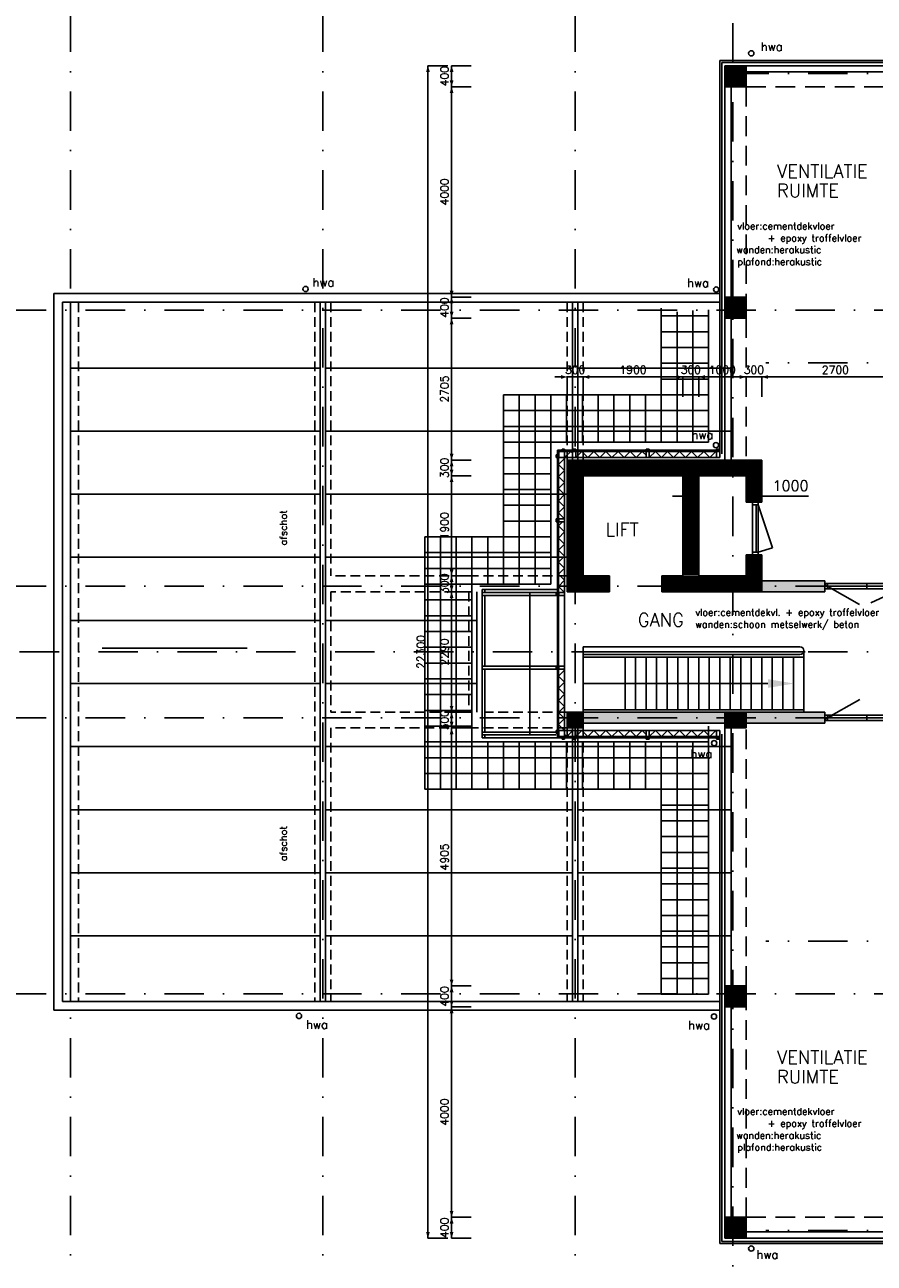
# Model space of a CAD drawing. Extents: x 0 to 84100, y 0 to 59400.
# Tile 6 of 10: x 28229 to 44387, y 19851 to 43403. Entities that reach past the tile are written whole.
import ezdxf
from ezdxf.enums import TextEntityAlignment as Align

# ---------------------------------------------------------------- set-up
doc = ezdxf.new("R2010")
doc.units = 0
doc.header["$LTSCALE"] = 60
doc.header["$MEASUREMENT"] = 0
for name, pattern in [('DASHDOT', [25, 12.5, -6.25, 0, -6.25]), ('HIDDEN', [9.375, 6.25, -3.125]), ('HIDDEN2', [4.6875, 3.125, -1.5625])]:
    doc.linetypes.add(name, pattern=pattern)
doc.layers.get('0').update_dxf_attribs({"linetype": 'CONTINUOUS'})
doc.layers.get('DEFPOINTS').update_dxf_attribs({"linetype": 'CONTINUOUS'})
for name, color, linetype in [('ARCERING', 4, 'CONTINUOUS'), ('BETON', 8, 'CONTINUOUS'), ('CONSTR50', 1, 'CONTINUOUS'), ('KANAALPLAAT', 15, 'CONTINUOUS'), ('LAAG18', 3, 'CONTINUOUS'), ('LAAG25', 4, 'CONTINUOUS'), ('LAAG35', 7, 'CONTINUOUS'), ('MAAT15', 3, 'CONTINUOUS'), ('STRAMIEN', 3, 'DASHDOT'), ('TXT15', 3, 'CONTINUOUS'), ('TXT18', 3, 'CONTINUOUS')]:
    doc.layers.add(name, color=color, linetype=linetype)
doc.styles.add('ROMANS', font='romans')
doc.styles.get("Standard").update_dxf_attribs({"font": 'simplex'})
doc.dimstyles.get("Standard").update_dxf_attribs({"dimtxt": 2, "dimasz": 2, "dimexe": 2.5, "dimexo": 2.5, "dimgap": 1.5, "dimtad": 0, "dimdec": 0, "dimzin": 12, "dimdsep": 46, "dimtxsty": 'ROMANS', "dimblk": 'PIJLPUNT', "dimcen": -3, "dimdle": 1.25, "dimse1": 1, "dimse2": 1, "dimclrd": 6, "dimclre": 6, "dimclrt": 8, "dimadec": 0, "dimazin": 0, "dimtfac": 1.125, "dimtdec": 0, "dimtix": 1, "dimtmove": 2, "dimatfit": 3, "dimldrblk": 'PIJLPUNT', "dimfxl": 1, "dimtvp": 1, "dimtolj": 1, "dimtzin": 1, "dimarcsym": 0})

# ---------------------------------------------------------------- blocks, each defined once
blk = doc.blocks.new('ZUDIMTUS')
at = {"color": 3}
blk.add_solid([(0, 0), (-800, -240), (-800, 240)], dxfattribs=at)
blk = doc.blocks.new('ZUDIMEND')
blk.add_line((-800, 0), (-1600, 0))
at = {"color": 3}
blk.add_solid([(0, 0), (-800, -240), (-800, 240)], dxfattribs=at)
blk = doc.blocks.new('*D4')
at = {"linetype": 'ByBlock'}
for p, q in [((40798, 34438), (40548, 34438)), ((41048, 34352), (41048, 34438)), ((41948, 34352), (41948, 34438)), ((42198, 34438), (42448, 34438)), ((42448, 34438), (43134, 34438))]:
    blk.add_line(p, q, dxfattribs=at)
for points in [[(40798, 34480), (40798, 34397), (41048, 34438)], [(42198, 34480), (42198, 34397), (41948, 34438)]]:
    blk.add_solid(points, dxfattribs=at)
at = {"layer": 'DEFPOINTS', "color": 0, "linetype": 'ByBlock'}
for p in [(41048, 34602), (41948, 34602), (41948, 34438)]:
    blk.add_point(p, dxfattribs=at)
at = {"linetype": 'ByBlock', "style": 'ROMANS'}
blk.add_text('1000', height=200, dxfattribs=at).set_placement((42796, 34638), align=Align.MIDDLE_CENTER)
blk = doc.blocks.new('PIJLPUNT')
at = {"color": 6}
blk.add_line((0, -1), (0, 1), dxfattribs=at)
blk.add_lwpolyline([(0, 0, 0, 0.333, 0), (-1, 0, 0, 0, 0), (-1, 0, 0, 0, 0)], format="xyseb", dxfattribs=at)

msp = doc.modelspace()

# ---------------------------------------------------------------- linework, layer by layer
at = {"layer": 'ARCERING'}
for p, q in [((38383.4, 34007.7), (38383.4, 35175.2)), ((38498.4, 35290.2), (38648.4, 35290.2)), ((38498.4, 34007.7), (38498.4, 35175.2)), ((38498.4, 35175.2), (38648.4, 35175.2)), ((38708.4, 35290.2), (40048.4, 35290.2)), ((38708.4, 35175.2), (40048.4, 35175.2)), ((40108.4, 35290.2), (41388.4, 35290.2)), ((40108.4, 35175.2), (41388.4, 35175.2)), ((38383.4, 32607.7), (38383.4, 33947.7)), ((38498.4, 32607.7), (38498.4, 33947.7)), ((38383.4, 29980.2), (38383.4, 31147.7)), ((38498.4, 29980.2), (38498.4, 31147.7)), ((38498.4, 29980.2), (38498.4, 31147.7)), ((38648.4, 29980.2), (38498.4, 29980.2)), ((38708.4, 29980.2), (40048.4, 29980.2)), ((40108.4, 29980.2), (41388.4, 29980.2)), ((38648.4, 29865.2), (38498.4, 29870.2)), ((38708.4, 29865.2), (40048.4, 29865.2)), ((40108.4, 29865.2), (41388.4, 29865.2))]:
    msp.add_line(p, q, dxfattribs=at)
for points in [[(38498.4, 34007.7), (38383.4, 34122.7), (38498.4, 34237.7), (38383.4, 34352.7), (38498.4, 34467.7), (38383.4, 34582.7), (38498.4, 34697.7), (38383.4, 34812.7), (38498.4, 34927.7), (38383.4, 35042.7), (38498.4, 35157.7), (38480.9, 35175.2)], [(38498.4, 35175.2), (38613.4, 35290.2), (38648.4, 35255.2)], [(38708.4, 35175.2), (38823.4, 35290.2), (38938.4, 35175.2), (39053.4, 35290.2), (39168.4, 35175.2), (39283.4, 35290.2), (39398.4, 35175.2), (39513.4, 35290.2), (39628.4, 35175.2), (39743.4, 35290.2), (39858.4, 35175.2), (39973.4, 35290.2), (40048.4, 35215.2)], [(40108.4, 35175.2), (40223.4, 35290.2), (40338.4, 35175.2), (40453.4, 35290.2), (40568.4, 35175.2), (40683.4, 35290.2), (40798.4, 35175.2), (40913.4, 35290.2), (41028.4, 35175.2), (41143.4, 35290.2), (41258.4, 35175.2), (41373.4, 35290.2), (41388.4, 35275.2)], [(38498.4, 32607.7), (38383.4, 32722.7), (38498.4, 32837.7), (38383.4, 32952.7), (38498.4, 33067.7), (38383.4, 33182.7), (38498.4, 33297.7), (38383.4, 33412.7), (38498.4, 33527.7), (38383.4, 33642.7), (38498.4, 33757.7), (38383.4, 33872.7), (38458.4, 33947.7)], [(38498.4, 29980.2), (38383.4, 30095.2), (38498.4, 30210.2), (38383.4, 30325.2), (38498.4, 30440.2), (38383.4, 30555.2), (38498.4, 30670.2), (38383.4, 30785.2), (38498.4, 30900.2), (38383.4, 31015.2), (38498.4, 31130.2), (38480.9, 31147.7)], [(38648.4, 29980.2), (38548.4, 29865.2), (38498.4, 29900.2)], [(38708.4, 29865.2), (38823.4, 29980.2), (38938.4, 29865.2), (39053.4, 29980.2), (39168.4, 29865.2), (39283.4, 29980.2), (39398.4, 29865.2), (39513.4, 29980.2), (39628.4, 29865.2), (39743.4, 29980.2), (39858.4, 29865.2), (39973.4, 29980.2), (40048.4, 29905.2)], [(40108.4, 29865.2), (40223.4, 29980.2), (40338.4, 29865.2), (40453.4, 29980.2), (40568.4, 29865.2), (40683.4, 29980.2), (40798.4, 29865.2), (40913.4, 29980.2), (41028.4, 29865.2), (41143.4, 29980.2), (41258.4, 29865.2), (41373.4, 29980.2), (41388.4, 29965.2)]]:
    msp.add_lwpolyline(points, dxfattribs=at)
at = {"layer": 'BETON'}
for points, const_width in [([(41948.4, 42425.2), (41548.4, 42425.2)], 400), ([(41948.4, 38025.2), (41548.4, 38025.2)], 400), ([(38698.4, 34825.2), (38698.4, 32925.2)], 300), ([(40898.4, 34825.2), (40898.4, 32925.2)], 300), ([(42098.4, 34825.2), (42098.4, 34325.2)], 300), ([(42098.4, 33325.2), (42098.4, 32920.2)], 300), ([(39348.4, 32772.7), (38548.4, 32772.7)], 305), ([(38548.4, 30180.2), (38848.4, 30180.2)], 300), ([(41548.4, 30180.2), (41948.4, 30180.2)], 300), ([(41948.4, 24925.2), (41548.4, 24925.2)], 400), ([(41948.4, 20525.2), (41548.4, 20525.2)], 400)]:
    msp.add_lwpolyline(points, dxfattribs=dict(at, const_width=const_width))
at = {"layer": 'BETON', "linetype": 'Continuous', "const_width": 300}
for points in [[(38548.4, 34975.2), (42248.4, 34975.2)], [(40348.4, 32770.2), (42248.4, 32770.2)]]:
    msp.add_lwpolyline(points, dxfattribs=at)
at = {"layer": 'CONSTR50'}
for p, q in [((41548.4, 42625.2), (41548.4, 42225.2)), ((41948.4, 42625.2), (41548.4, 42625.2)), ((41948.4, 42625.2), (41948.4, 42225.2)), ((41948.4, 42225.2), (41548.4, 42225.2)), ((41548.4, 38225.2), (41548.4, 37825.2)), ((41948.4, 38225.2), (41548.4, 38225.2)), ((41948.4, 38225.2), (41948.4, 37825.2)), ((41548.4, 38025.2), (41548.4, 37925.2)), ((41948.4, 37825.2), (41548.4, 37825.2)), ((38548.4, 35125.2), (38548.4, 32620.2)), ((42248.4, 35125.2), (42248.4, 34325.2)), ((38848.4, 34825.2), (38848.4, 32925.2)), ((40748.4, 34825.2), (40748.4, 32925.2)), ((41048.4, 34825.2), (41048.4, 32920.2)), ((41048.4, 34825.2), (41048.4, 32920.2)), ((41948.4, 34825.2), (41948.4, 34325.2)), ((42248.4, 34325.2), (41948.4, 34325.2)), ((42248.4, 33325.2), (41948.4, 33325.2)), ((41948.4, 33325.2), (41948.4, 32920.2)), ((42248.4, 33325.2), (42248.4, 32620.2)), ((39348.4, 32925.2), (38848.4, 32925.2)), ((39348.4, 32925.2), (39348.4, 32620.2)), ((40348.4, 32925.2), (40348.4, 32620.2)), ((41948.4, 32920.2), (41048.4, 32920.2)), ((39348.4, 32620.2), (38548.4, 32620.2)), ((42248.4, 32620.2), (40348.4, 32620.2)), ((38548.4, 30330.2), (38548.4, 30030.2)), ((38548.4, 30330.2), (38848.4, 30330.2)), ((38848.4, 30330.2), (38848.4, 30030.2)), ((41548.4, 30330.2), (41548.4, 30030.2)), ((41548.4, 30330.2), (41948.4, 30330.2)), ((41948.4, 30330.2), (41948.4, 30030.2)), ((38548.4, 30030.2), (38848.4, 30030.2)), ((41548.4, 30030.2), (41948.4, 30030.2)), ((41548.4, 25125.2), (41548.4, 24725.2)), ((41948.4, 25125.2), (41548.4, 25125.2)), ((41948.4, 25125.2), (41948.4, 24725.2)), ((41948.4, 24725.2), (41548.4, 24725.2)), ((41548.4, 20725.2), (41548.4, 20325.2)), ((41948.4, 20725.2), (41548.4, 20725.2)), ((41948.4, 20725.2), (41948.4, 20325.2)), ((41948.4, 20325.2), (41548.4, 20325.2))]:
    msp.add_line(p, q, dxfattribs=at)
at = {"layer": 'CONSTR50', "linetype": 'Continuous'}
for p, q in [((38548.4, 35125.2), (42248.4, 35125.2)), ((38848.4, 34825.2), (40748.4, 34825.2)), ((41048.4, 34825.2), (41948.4, 34825.2)), ((40348.4, 32925.2), (40748.4, 32925.2)), ((41048.4, 32920.2), (41948.4, 32920.2)), ((40348.4, 32620.2), (42248.4, 32620.2))]:
    msp.add_line(p, q, dxfattribs=at)
at = {"layer": 'KANAALPLAAT'}
for p, q in [((29098.4, 38125.2), (29098.4, 24825.2)), ((33848.4, 38125.2), (33848.4, 24825.2)), ((33948.4, 38125.2), (33948.4, 24825.2)), ((38648.4, 38125.2), (38648.4, 35125.2)), ((38748.4, 38125.2), (38748.4, 35125.2)), ((29098.4, 36875.2), (33848.4, 36875.2)), ((33948.4, 36875.2), (38648.4, 36875.2)), ((38748.4, 36875.2), (41668.4, 36875.2)), ((29098.4, 35675.2), (33848.4, 35675.2)), ((33948.4, 35675.2), (38648.4, 35675.2)), ((38748.4, 35675.2), (41668.4, 35675.2)), ((29098.4, 34475.2), (33848.4, 34475.2)), ((33948.4, 34475.2), (38548.4, 34475.2)), ((29098.4, 33275.2), (33848.4, 33275.2)), ((33948.4, 33275.2), (38548.4, 33275.2)), ((36828.4, 32620.2), (36828.4, 30330.2)), ((29098.4, 32075.2), (33848.4, 32075.2)), ((33948.4, 32075.2), (36828.4, 32075.2)), ((29098.4, 30875.2), (33848.4, 30875.2)), ((33948.4, 30875.2), (36828.4, 30875.2)), ((38648.4, 30030.2), (38648.4, 24825.2)), ((38748.4, 30030.2), (38748.4, 24825.2)), ((29098.4, 29675.2), (33848.4, 29675.2)), ((33948.4, 29675.2), (41668.4, 29675.2)), ((29098.4, 28475.2), (33848.4, 28475.2)), ((33948.4, 28475.2), (38648.4, 28475.2)), ((38748.4, 28475.2), (41668.4, 28475.2)), ((29098.4, 27275.2), (33848.4, 27275.2)), ((33948.4, 27275.2), (38648.4, 27275.2)), ((38748.4, 27275.2), (41668.4, 27275.2)), ((29098.4, 26075.2), (33848.4, 26075.2)), ((33948.4, 26075.2), (38648.4, 26075.2)), ((38748.4, 26075.2), (41668.4, 26075.2))]:
    msp.add_line(p, q, dxfattribs=at)
at = {"layer": 'LAAG18'}
for p, q in [((61998.4, 42725.2), (41448.4, 42725.2)), ((41448.4, 35245.2), (41448.4, 42725.2)), ((41488.4, 35245.2), (41488.4, 42685.2)), ((61958.4, 42685.2), (41488.4, 42685.2)), ((28783.4, 38290.2), (28783.4, 24660.2)), ((28783.4, 38290.2), (41448.4, 38290.2)), ((28948.4, 38125.2), (28948.4, 24825.2)), ((28948.4, 38125.2), (41448.4, 38125.2)), ((40335.7, 35464.7), (40335.7, 38016.3)), ((40635.7, 35464.7), (40635.7, 37944)), ((40935.7, 35464.7), (40935.7, 37968.1)), ((41235.7, 35464.7), (41235.7, 37984.2)), ((40335.7, 37864.7), (41235.7, 37864.7)), ((40335.7, 37564.7), (41235.7, 37564.7)), ((40335.7, 37264.7), (41235.7, 37264.7)), ((40335.7, 36964.7), (41235.7, 36964.7)), ((40335.7, 36664.7), (41235.7, 36664.7)), ((37335.7, 36364.7), (37335.7, 32764.7)), ((37335.7, 36364.7), (41235.7, 36364.7)), ((37635.7, 36364.7), (37635.7, 32764.7)), ((37935.7, 36364.7), (37935.7, 32764.7)), ((38235.7, 36364.7), (38235.7, 32764.7)), ((38535.7, 35464.7), (38535.7, 36364.7)), ((38835.7, 35464.7), (38835.7, 36364.7)), ((39135.7, 35464.7), (39135.7, 36364.7)), ((39435.7, 35464.7), (39435.7, 36364.7)), ((39735.7, 35464.7), (39735.7, 36364.7)), ((40035.7, 35464.7), (40035.7, 36364.7)), ((37335.7, 36064.7), (41235.7, 36064.7)), ((37335.7, 35764.7), (41235.7, 35764.7)), ((37335.7, 35464.7), (41235.7, 35464.7)), ((37335.7, 35164.7), (38235.7, 35164.7)), ((37335.7, 34864.7), (38235.7, 34864.7)), ((37335.7, 34564.7), (38235.7, 34564.7)), ((37335.7, 34264.7), (38235.7, 34264.7)), ((37335.7, 33964.7), (38235.7, 33964.7)), ((35835.7, 33664.7), (35835.7, 28864.7)), ((35835.7, 33664.7), (38235.7, 33664.7)), ((36135.7, 33664.7), (36135.7, 28864.7)), ((36435.7, 33664.7), (36435.7, 28864.7)), ((36735.7, 33664.7), (36735.7, 28864.7)), ((37035.7, 33664.7), (37035.7, 32764.7)), ((35835.7, 33364.7), (38235.7, 33364.7)), ((35835.7, 33064.7), (38235.7, 33064.7)), ((35835.7, 32764.7), (38235.7, 32764.7)), ((36928.4, 32664.7), (38361.4, 32664.7)), ((36928.4, 32664.7), (36928.4, 29843.2)), ((36978.4, 32664.7), (36978.4, 32607.7)), ((36978.4, 32547.7), (36978.4, 31207.7)), ((35835.7, 32464.7), (36735.7, 32464.7)), ((35835.7, 32164.7), (36735.7, 32164.7)), ((35835.7, 31864.7), (36735.7, 31864.7)), ((35835.7, 31564.7), (36735.7, 31564.7)), ((35835.7, 31264.7), (36735.7, 31264.7)), ((36978.4, 31147.7), (36978.4, 29950.2)), ((35835.7, 30964.7), (36735.7, 30964.7)), ((35835.7, 30664.7), (36735.7, 30664.7)), ((35835.7, 30364.7), (36735.7, 30364.7)), ((35835.7, 30064.7), (36735.7, 30064.7)), ((41235.7, 30064.2), (41235.7, 29164.2)), ((35835.7, 29764.7), (41235.7, 29764.7)), ((36928.4, 29843.2), (38361.4, 29843.2)), ((36978.4, 29900.2), (36978.4, 29843.2)), ((37035.7, 29764.7), (37035.7, 28864.7)), ((37335.7, 29764.7), (37335.7, 28864.7)), ((37635.7, 29764.7), (37635.7, 28864.7)), ((37935.7, 29764.7), (37935.7, 28864.7)), ((38235.7, 29764.7), (38235.7, 28864.7)), ((38535.7, 29764.7), (38535.7, 28864.7)), ((38835.7, 29764.7), (38835.7, 28864.7)), ((39135.7, 29764.7), (39135.7, 28864.7)), ((39435.7, 29764.7), (39435.7, 28864.7)), ((39735.7, 29764.7), (39735.7, 28864.7)), ((40035.7, 29764.7), (40035.7, 28864.7)), ((40335.7, 29764.7), (40335.7, 24964.7)), ((40635.7, 29764.7), (40635.7, 24964.7)), ((40935.7, 29764.7), (40935.7, 24964.7)), ((41235.7, 29764.7), (41235.7, 24964.7)), ((41448.4, 29910.2), (41448.4, 20225.2)), ((41488.4, 29910.2), (41488.4, 20265.2)), ((35835.7, 29464.7), (41235.7, 29464.7)), ((35835.7, 29164.7), (41235.7, 29164.7)), ((35835.7, 28864.7), (41235.7, 28864.7)), ((40335.7, 28564.7), (41235.7, 28564.7)), ((40335.7, 28264.7), (41235.7, 28264.7)), ((40335.7, 27964.7), (41235.7, 27964.7)), ((40335.7, 27664.7), (41235.7, 27664.7)), ((40335.7, 27364.7), (41235.7, 27364.7)), ((40335.7, 27064.7), (41235.7, 27064.7)), ((40335.7, 26764.7), (41235.7, 26764.7)), ((40335.7, 26464.7), (41235.7, 26464.7)), ((40335.7, 26164.7), (41235.7, 26164.7)), ((40335.7, 25864.7), (41235.7, 25864.7)), ((40335.7, 25564.7), (41235.7, 25564.7)), ((40335.7, 25264.7), (41235.7, 25264.7)), ((28948.4, 24825.2), (41448.4, 24825.2)), ((40335.7, 24964.7), (41235.7, 24964.7)), ((28783.4, 24660.2), (41448.4, 24660.2)), ((41488.4, 20265.2), (61958.4, 20265.2)), ((41448.4, 20225.2), (61998.4, 20225.2))]:
    msp.add_line(p, q, dxfattribs=at)
at = {"layer": 'LAAG18', "linetype": 'HIDDEN'}
for p, q in [((41948.4, 42225.2), (41948.4, 38225.2)), ((41948.4, 42225.2), (45048.4, 42225.2)), ((41948.4, 37825.2), (41948.4, 35125.2)), ((41948.4, 25125.2), (41948.4, 30030.2)), ((41948.4, 20725.2), (41948.4, 24725.2)), ((41948.4, 20725.2), (45048.4, 20725.2))]:
    msp.add_line(p, q, dxfattribs=at)
at = {"layer": 'LAAG18', "linetype": 'HIDDEN2'}
for p, q in [((29248.4, 38125.2), (29248.4, 24825.2)), ((33748.4, 38125.2), (33748.4, 24825.2)), ((34048.4, 38125.2), (34048.4, 32920.2)), ((38548.4, 38125.2), (38548.4, 35125.2)), ((38848.4, 38125.2), (38848.4, 35125.2)), ((38548.4, 32920.2), (34048.4, 32920.2)), ((36678.4, 32620.2), (34048.4, 32620.2)), ((34048.4, 32620.2), (34048.4, 30330.2)), ((36678.4, 32620.2), (36678.4, 30330.2)), ((36678.4, 30330.2), (34048.4, 30330.2)), ((38548.4, 30330.2), (36978.4, 30330.2)), ((38548.4, 30030.2), (34048.4, 30030.2)), ((34048.4, 30030.2), (34048.4, 24825.2)), ((38548.4, 30030.2), (38548.4, 24825.2)), ((38848.4, 30030.2), (38848.4, 24825.2))]:
    msp.add_line(p, q, dxfattribs=at)
at = {"layer": 'LAAG18'}
for centre in [(42048.4, 42860.2), (33569.9, 38377.9), (41381.4, 38367.9), (41376.6, 35408.3), (41342.8, 29741.3), (33445.2, 24553.2), (41339.9, 24543.2), (42048.4, 20130)]:
    msp.add_circle(centre, 50, dxfattribs=at)
at = {"layer": 'LAAG25'}
for p, q in [((38361.4, 35312.2), (41448.4, 35312.2)), ((38361.4, 35312.2), (38361.4, 29843.2)), ((38383.4, 35290.2), (41448.4, 35290.2)), ((38383.4, 35290.2), (38383.4, 29865.2)), ((38498.4, 29990.2), (38498.4, 35165.2)), ((38508.4, 35175.2), (41388.4, 35175.2)), ((42069.6, 33325.2), (42069.6, 34325.2)), ((42179.6, 34275.2), (42069.6, 34275.2)), ((42139.6, 33375.2), (42139.6, 34275.2)), ((42179.6, 33325.2), (42179.6, 34325.2)), ((42179.6, 34275.2), (42450.2, 33458.8)), ((42179.6, 33375.2), (42450.2, 33458.8)), ((42179.6, 33375.2), (42069.6, 33375.2)), ((45048.4, 32775.2), (43448.4, 32775.2)), ((43457.6, 32746.4), (44109.6, 32375.7)), ((43498.4, 32675.2), (43498.4, 32775.2)), ((44248.4, 32675.2), (44248.4, 32775.2)), ((38338.4, 32607.7), (36928.4, 32607.7)), ((38338.4, 32547.7), (36928.4, 32547.7)), ((37834.2, 29900.2), (37834.2, 32607.7)), ((45048.4, 32675.2), (43448.4, 32675.2)), ((44998.4, 32725.2), (43498.4, 32725.2)), ((44998.4, 32725.2), (44319.4, 32406.8)), ((38848.4, 31575.2), (42973.4, 31575.2)), ((38848.4, 30330.2), (38848.4, 31575.2)), ((38848.4, 31475.2), (43073.4, 31475.2)), ((38848.4, 31425.2), (42973.4, 31425.2)), ((38848.4, 31375.2), (43048.4, 31375.2)), ((43048.4, 31475.2), (43048.4, 30330.2)), ((38338.4, 31207.7), (36928.4, 31207.7)), ((38338.4, 31147.7), (36928.4, 31147.7)), ((42364.6, 30875.2), (38848.4, 30875.2)), ((43457.8, 30204.4), (44112.8, 30569.8)), ((38848.4, 30375.2), (43048.4, 30375.2)), ((43448.4, 30330.2), (43448.4, 30230.2)), ((45048.4, 30275.2), (43448.4, 30275.2)), ((45048.4, 30175.2), (43448.4, 30175.2)), ((43498.4, 30225.2), (43605.1, 30275.2)), ((43498.4, 30275.2), (43498.4, 30175.2)), ((44998.4, 30225.2), (43498.4, 30225.2)), ((44248.4, 30275.2), (44248.4, 30175.2)), ((38338.4, 29950.2), (36928.4, 29950.2)), ((38508.4, 29980.2), (41388.4, 29980.2)), ((38338.4, 29900.2), (36928.4, 29900.2)), ((38361.4, 29843.2), (41448.4, 29843.2)), ((38383.4, 29865.2), (41448.4, 29865.2))]:
    msp.add_line(p, q, dxfattribs=at)
at = {"layer": 'LAAG25', "linetype": 'Continuous'}
for p, q in [((39648.4, 31375.2), (39648.4, 30375.2)), ((39848.4, 31375.2), (39848.4, 30375.2)), ((40048.4, 31375.2), (40048.4, 30375.2)), ((40248.4, 31375.2), (40248.4, 30375.2)), ((40448.4, 31375.2), (40448.4, 30375.2)), ((40648.4, 31375.2), (40648.4, 30375.2)), ((40848.4, 31375.2), (40848.4, 30375.2)), ((41048.4, 31375.2), (41048.4, 30375.2)), ((41248.4, 31375.2), (41248.4, 30375.2)), ((41448.4, 31375.2), (41448.4, 30375.2)), ((41648.4, 31375.2), (41648.4, 30375.2)), ((41848.4, 31375.2), (41848.4, 30375.2)), ((42048.4, 31375.2), (42048.4, 30375.2)), ((42248.4, 31375.2), (42248.4, 30375.2)), ((42448.4, 31375.2), (42448.4, 30375.2)), ((42648.4, 31375.2), (42648.4, 30375.2)), ((42848.4, 31375.2), (42848.4, 30375.2))]:
    msp.add_line(p, q, dxfattribs=at)
at = {"layer": 'LAAG25'}
msp.add_arc((42973.4, 31500.2), 75, 270, 90, dxfattribs=at)
msp.add_solid([(42364.6, 30958.6), (42364.6, 30791.9), (42864.6, 30875.2)], dxfattribs=at)
at = {"layer": 'LAAG35'}
for p, q in [((41948.4, 42625.2), (45048.4, 42625.2)), ((41948.4, 42505.2), (45048.4, 42505.2)), ((41548.4, 38225.2), (41548.4, 42225.2)), ((41668.4, 38225.2), (41668.4, 42225.2)), ((41548.4, 37825.2), (41548.4, 35125.2)), ((41668.4, 37825.2), (41668.4, 35125.2)), ((38498.4, 35335.2), (38448.4, 35335.2)), ((38448.4, 35335.2), (38448.4, 35312.2)), ((38498.4, 35335.2), (38498.4, 35312.2)), ((38648.4, 35335.2), (38648.4, 35175.2)), ((38648.4, 35335.2), (38708.4, 35335.2)), ((38708.4, 35335.2), (38708.4, 35175.2)), ((40048.4, 35335.2), (40048.4, 35175.2)), ((40048.4, 35335.2), (40108.4, 35335.2)), ((40108.4, 35335.2), (40108.4, 35175.2)), ((41388.4, 35335.2), (41388.4, 35175.2)), ((41388.4, 35335.2), (41448.4, 35335.2)), ((41448.4, 35335.2), (41448.4, 35175.2)), ((38338.4, 35175.2), (38338.4, 35225.2)), ((38338.4, 35225.2), (38361.4, 35225.2)), ((38338.4, 35175.2), (38361.4, 35175.2)), ((38388.4, 35285.2), (38498.4, 35285.2)), ((38388.4, 35285.2), (38388.4, 35175.2)), ((38498.4, 35175.2), (38388.4, 35175.2)), ((38498.4, 35285.2), (38498.4, 35175.2)), ((38648.4, 35285.2), (38708.4, 35285.2)), ((38648.4, 35175.2), (38708.4, 35175.2)), ((40048.4, 35285.2), (40108.4, 35285.2)), ((40048.4, 35175.2), (40108.4, 35175.2)), ((41388.4, 35285.2), (41448.4, 35285.2)), ((41388.4, 35175.2), (41448.4, 35175.2)), ((38338.4, 34007.7), (38498.4, 34007.7)), ((38338.4, 33947.7), (38338.4, 34007.7)), ((38338.4, 33947.7), (38498.4, 33947.7)), ((38388.4, 33947.7), (38388.4, 34007.7)), ((38498.4, 33947.7), (38498.4, 34007.7)), ((42248.4, 32830.2), (43448.4, 32830.2)), ((43448.4, 32830.2), (43448.4, 32620.2)), ((38338.4, 32547.7), (38338.4, 32607.7)), ((38338.4, 32607.7), (38498.4, 32607.7)), ((38338.4, 32547.7), (38498.4, 32547.7)), ((38388.4, 32547.7), (38388.4, 32607.7)), ((38498.4, 32547.7), (38498.4, 32607.7)), ((41048.4, 32625.2), (41048.4, 32620.2)), ((42248.4, 32620.2), (43448.4, 32620.2)), ((38338.4, 31207.7), (38338.4, 31147.7)), ((38338.4, 31207.7), (38498.4, 31207.7)), ((38338.4, 31147.7), (38498.4, 31147.7)), ((38388.4, 31207.7), (38388.4, 31147.7)), ((38498.4, 31207.7), (38498.4, 31147.7)), ((38848.4, 30330.2), (41548.4, 30330.2)), ((41948.4, 30330.2), (43448.4, 30330.2)), ((43448.4, 30330.2), (43448.4, 30120.2)), ((38338.4, 29980.2), (38361.4, 29980.2)), ((38338.4, 29980.2), (38338.4, 29930.2)), ((38338.4, 29930.2), (38361.4, 29930.2)), ((38388.4, 29870.2), (38388.4, 29980.2)), ((38498.4, 29980.2), (38388.4, 29980.2)), ((38498.4, 29870.2), (38498.4, 29980.2)), ((38648.4, 29980.2), (38708.4, 29980.2)), ((38648.4, 29820.2), (38648.4, 29980.2)), ((38708.4, 29820.2), (38708.4, 29980.2)), ((38848.4, 30120.2), (41548.4, 30120.2)), ((40048.4, 29980.2), (40108.4, 29980.2)), ((40048.4, 29820.2), (40048.4, 29980.2)), ((40108.4, 29820.2), (40108.4, 29980.2)), ((41388.4, 29980.2), (41448.4, 29980.2)), ((41388.4, 29820.2), (41388.4, 29980.2)), ((41448.4, 29820.2), (41448.4, 29980.2)), ((41548.4, 25125.2), (41548.4, 30030.2)), ((41668.4, 25125.2), (41668.4, 30030.2)), ((41948.4, 30120.2), (43448.4, 30120.2)), ((38388.4, 29870.2), (38498.4, 29870.2)), ((38448.4, 29820.2), (38448.4, 29843.2)), ((38498.4, 29820.2), (38448.4, 29820.2)), ((38498.4, 29820.2), (38498.4, 29843.2)), ((38648.4, 29870.2), (38708.4, 29870.2)), ((38648.4, 29820.2), (38708.4, 29820.2)), ((40048.4, 29870.2), (40108.4, 29870.2)), ((40048.4, 29820.2), (40108.4, 29820.2)), ((41388.4, 29870.2), (41448.4, 29870.2)), ((41388.4, 29820.2), (41448.4, 29820.2)), ((41548.4, 24725.2), (41548.4, 20725.2)), ((41668.4, 24725.2), (41668.4, 20725.2)), ((41948.4, 20445.2), (45048.4, 20445.2)), ((41948.4, 20325.2), (45048.4, 20325.2))]:
    msp.add_line(p, q, dxfattribs=at)
for points in [[(42248.4, 32830.2), (42248.4, 32620.2), (43448.4, 32830.2), (43448.4, 32620.2)], [(38860.9, 30291.6), (38848.4, 30120.2), (41548.4, 30330.2), (41548.4, 30120.2)], [(41548.4, 30330.2), (41548.4, 30120.2), (38848.4, 30330.2), (38848.4, 30120.2)], [(41948.4, 30330.2), (41948.4, 30120.2), (43448.4, 30330.2), (43448.4, 30120.2)]]:
    msp.add_solid(points, dxfattribs=at)
at = {"layer": 'MAAT15'}
for p, q in [((35898.2, 42625.2), (36273.2, 42625.2)), ((35898.2, 20325.2), (35898.2, 42625.2)), ((36348.2, 42625.2), (36723.2, 42625.2)), ((36348.2, 42225.2), (36348.2, 42625.2)), ((36348.2, 42225.2), (36723.2, 42225.2)), ((36348.2, 38225.2), (36348.2, 42225.2)), ((36348.2, 38225.2), (36723.2, 38225.2)), ((36348.2, 37825.2), (36348.2, 38225.2)), ((36348.2, 37825.2), (36723.2, 37825.2)), ((36348.2, 35125.2), (36348.2, 37825.2)), ((38548.4, 36704.9), (38848.4, 36704.9)), ((38548.4, 36704.9), (38548.4, 36329.9)), ((38848.4, 36704.9), (40748.4, 36704.9)), ((38848.4, 36704.9), (38848.4, 36329.9)), ((40748.4, 36704.9), (41048.4, 36704.9)), ((40748.4, 36704.9), (40748.4, 36329.9)), ((41048.4, 36704.9), (41948.4, 36704.9)), ((41048.4, 36704.9), (41048.4, 36329.9)), ((41948.4, 36704.9), (42248.4, 36704.9)), ((41948.4, 36704.9), (41948.4, 36329.9)), ((42248.4, 36704.9), (45048.4, 36704.9)), ((42248.4, 36704.9), (42248.4, 36329.9)), ((36348.2, 35125.2), (36723.2, 35125.2)), ((36348.2, 34825.2), (36348.2, 35125.2)), ((36348.2, 34825.2), (36723.2, 34825.2)), ((36348.2, 32925.2), (36348.2, 34825.2)), ((36348.2, 32925.2), (36723.2, 32925.2)), ((36348.2, 32620.2), (36348.2, 32925.2)), ((36348.2, 32620.2), (36723.2, 32620.2)), ((36348.2, 30330.2), (36348.2, 32620.2)), ((36348.2, 30330.2), (36723.2, 30330.2)), ((36348.2, 30030.2), (36348.2, 30330.2)), ((36348.2, 30030.2), (36723.2, 30030.2)), ((36348.2, 25125.2), (36348.2, 30030.2)), ((36348.2, 25125.2), (36723.2, 25125.2)), ((36348.2, 24725.2), (36348.2, 25125.2)), ((36348.2, 24725.2), (36723.2, 24725.2)), ((36348.2, 20725.2), (36348.2, 24725.2)), ((36348.2, 20725.2), (36723.2, 20725.2)), ((36348.2, 20325.2), (36348.2, 20725.2)), ((35898.2, 20325.2), (36273.2, 20325.2)), ((36348.2, 20325.2), (36723.2, 20325.2))]:
    msp.add_line(p, q, dxfattribs=at)
at = {"layer": 'STRAMIEN'}
for p, q in [((29098.4, 49635.6), (29098.4, 17341.5)), ((33898.4, 49635.6), (33898.4, 17250.6)), ((38698.4, 49635.6), (38698.4, 17341.5)), ((41698.4, 49431.1), (41698.4, 17341.5)), ((69383.3, 42475.2), (41627.5, 42475.2)), ((8384.6, 37975.2), (46159.1, 37975.2)), ((69383.3, 36975.2), (42322.2, 36975.2)), ((8384.6, 32725.2), (65147.1, 32725.2)), ((69383.3, 31475.2), (13876.8, 31475.2)), ((8384.6, 30225.2), (65147.1, 30225.2)), ((69383.3, 25975.2), (42322.2, 25975.2)), ((8384.6, 24975.2), (46231.7, 24975.2)), ((69383.3, 20475.2), (42322.2, 20475.2))]:
    msp.add_line(p, q, dxfattribs=at)
at = {"layer": 'TXT18'}
msp.add_line((29703.3, 31550.2), (32462.1, 31550.2), dxfattribs=at)
for points in [[(33295.5, 36535.9, 0, 81, 0), (33295.5, 36292.9, 0, 0, 0), (33295.5, 32296.9, 0, 0, 0)], [(29436, 31550.2, 0, 81, 0), (29679, 31550.2, 0, 0, 0), (29703.3, 31550.2, 0, 0, 0)], [(33295.5, 26478.7, 0, 81, 0), (33295.5, 26721.7, 0, 0, 0), (33295.5, 29865.7, 0, 0, 0)]]:
    msp.add_lwpolyline(points, format="xyseb", dxfattribs=at)

# ---------------------------------------------------------------- block references
at = {"layer": 'MAAT15', "xscale": 0.15, "yscale": 0.15, "zscale": 0.15}
for p, rotation in [((35898.2, 42625.2), 90), ((36348.2, 42625.2), 90), ((36348.2, 42225.2), 270), ((36348.2, 42225.2), 90), ((36348.2, 38225.2), 270), ((36348.2, 38225.2), 90), ((36348.2, 37825.2), 270), ((36348.2, 37825.2), 90), ((38848.4, 36704.9), 180), ((41048.4, 36704.9), 180), ((42248.4, 36704.9), 180), ((36348.2, 35125.2), 270), ((36348.2, 35125.2), 90), ((36348.2, 34825.2), 270), ((36348.2, 34825.2), 90), ((36348.2, 32925.2), 270), ((36348.2, 32925.2), 90), ((36348.2, 32620.2), 270), ((36348.2, 32620.2), 90), ((36348.2, 30330.2), 270), ((36348.2, 30330.2), 90), ((36348.2, 30030.2), 270), ((36348.2, 30030.2), 90), ((36348.2, 25125.2), 270), ((36348.2, 25125.2), 90), ((36348.2, 24725.2), 270), ((36348.2, 24725.2), 90), ((36348.2, 20725.2), 270), ((36348.2, 20725.2), 90), ((35898.2, 20325.2), 270), ((36348.2, 20325.2), 270)]:
    msp.add_blockref('ZUDIMTUS', p, dxfattribs=dict(at, rotation=rotation))
for name, p in [('ZUDIMEND', (38548.4, 36704.9)), ('ZUDIMTUS', (40748.4, 36704.9)), ('ZUDIMTUS', (41948.4, 36704.9))]:
    msp.add_blockref(name, p, dxfattribs=at)

# ---------------------------------------------------------------- texts
at = {"layer": 'LAAG35', "style": 'ROMANS'}
for s, p in [('VENTILATIE', (42537.4, 40495.1)), ('RUIMTE', (42537.4, 40125.2)), ('LIFT', (39274.3, 33680.6)), ('GANG', (39889.2, 31962.5)), ('VENTILATIE', (42537.4, 23643.3)), ('RUIMTE', (42537.4, 23273.5))]:
    msp.add_text(s, height=250, dxfattribs=at).set_placement(p)
at = {"layer": 'MAAT15', "style": 'ROMANS'}
for s, p in [('400', (36288.2, 42425.2)), ('4000', (36288.2, 40225.2)), ('400', (36288.2, 38025.2)), ('2705', (36288.2, 36475.2)), ('300', (36288.2, 34975.2)), ('1900', (36288.2, 33875.2)), ('300', (36288.2, 32772.7)), ('22300', (35838.2, 31475.2)), ('2290', (36288.2, 31475.2)), ('300', (36288.2, 30180.2)), ('4905', (36288.2, 27577.7)), ('400', (36288.2, 24925.2)), ('4000', (36288.2, 22725.2)), ('400', (36288.2, 20525.2))]:
    msp.add_text(s, height=150, rotation=90, dxfattribs=at).set_placement(p, align=Align.CENTER)
for s, p in [('300', (38698.4, 36764.9)), ('1900', (39798.4, 36764.9)), ('300', (40898.4, 36764.9)), ('1000', (41498.4, 36764.9)), ('300', (42098.4, 36764.9)), ('2700', (43648.4, 36764.9))]:
    msp.add_text(s, height=150, dxfattribs=at).set_placement(p, align=Align.CENTER)
at = {"layer": 'TXT15'}
for s, p in [('vloer:cementdekvloer', (41782.1, 39510.1)), ('+ epoxy troffelvloer', (42361.3, 39283.8)), ('wanden:herakustic', (41763.1, 39057.5)), ('plafond:herakustic', (41782.1, 38831.2)), ('vloer:cementdekvl. + epoxy troffelvloer', (40983.8, 32161)), ('wanden:schoon metselwerk/ beton', (40983.8, 31934.7)), ('vloer:cementdekvloer ', (41782.1, 22670.6)), ('+ epoxy troffelvloer', (42361.3, 22444.4)), ('wanden:herakustic', (41763.1, 22218.1)), ('plafond:herakustic', (41782.1, 21991.8))]:
    msp.add_text(s, height=132, dxfattribs=at).set_placement(p)
at = {"layer": 'TXT15', "style": 'ROMANS'}
for p in [(33212.4, 33502.1), (33212.4, 27496.9)]:
    msp.add_text('afschot', height=135, rotation=90, dxfattribs=at).set_placement(p)
at = {"layer": 'TXT18', "style": 'ROMANS'}
for p in [(42230.1, 42904.9), (33701.7, 38422.6), (40827.2, 38412.6), (40911.1, 35521.5), (40892.1, 29458.1), (33576.9, 24308.5), (40848, 24298.4), (42147.1, 19934.1)]:
    msp.add_text('hwa', height=162, dxfattribs=at).set_placement(p)

# ---------------------------------------------------------------- dimensions: what is measured, and where the dimension line sits
at = {"layer": 'MAAT15'}
dim = msp.add_linear_dim(base=(41948.4, 34438.2), p1=(41048.4, 34601.7), p2=(41948.4, 34601.7), text='1000', dimstyle='Standard', dxfattribs=at)
dim.commit()
dim.dimension.update_dxf_attribs({"geometry": '*D4', "text_midpoint": (42795.5, 34638.2)})

doc.saveas('drawing.dxf')
